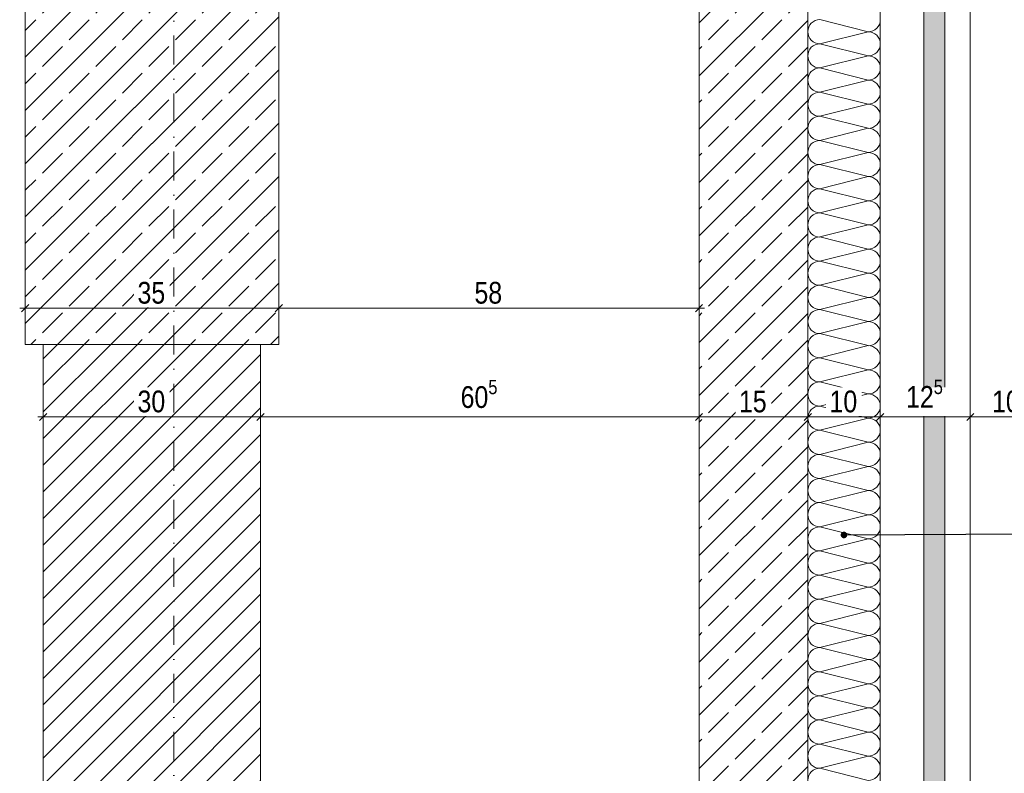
# Model space of a CAD drawing. Header units: metres. Extents: x -58265 to 854892, y -56510 to 35250.
# Tile 23 of 47: x 600886 to 602245, y -29037 to -27996. Entities that reach past the tile are written whole.
import ezdxf

# ---------------------------------------------------------------- set-up
doc = ezdxf.new("R2010")
doc.units = ezdxf.units.M
doc.header["$LTSCALE"] = 0.05
doc.linetypes.add('Achse 24', pattern=[1600, 800, -400, 0, -400])
doc.linetypes.add('Wipeout_Contour', pattern=[20000, 0, -20000])
for name, color, linetype in [('A_1_Schraffuren', 7, 'Continuous'), ('A_4_Detail_Achsen', 7, 'Continuous'), ('A_4_Detail_Bemaßung', 7, 'Continuous'), ('A_4_Details_Linien', 7, 'Continuous'), ('A_4_N_Detail_Inhalt', 7, 'Continuous')]:
    doc.layers.add(name, color=color, linetype=linetype)
doc.styles.add('ERSTELLTER_STIL_2', font='txt')
doc.dimstyles.new('ERSTELLTER_STIL__1', dxfattribs={"dimtxt": 30, "dimasz": 9.5, "dimexe": 0.18, "dimexo": 50, "dimgap": 0, "dimtad": 1, "dimtih": 1, "dimtoh": 1, "dimlfac": 0.001, "dimzin": 0, "dimdsep": 46, "dimtxsty": 'ERSTELLTER_STIL_2', "dimblk": 'ARROWHEAD_6', "dimblk1": 'ARROWHEAD_6', "dimblk2": 'ARROWHEAD_6', "dimcen": 0.09, "dimclrd": 7, "dimclre": 7, "dimclrt": 7, "dimazin": 0, "dimtfac": 1, "dimtdec": 4, "dimtmove": 0, "dimatfit": 3, "dimfxl": 1, "dimtolj": 1, "dimtzin": 0, "dimarcsym": 0})
doc.dimstyles.new('ERSTELLTER_STIL__2', dxfattribs={"dimtxt": 0.18, "dimasz": 18.24, "dimexe": 0.18, "dimexo": 0.0625, "dimgap": 0, "dimtad": 0, "dimtih": 1, "dimtoh": 1, "dimdec": 4, "dimzin": 0, "dimdsep": 46, "dimcen": 0.09, "dimadec": 0, "dimazin": 0, "dimtfac": 1, "dimtdec": 4, "dimtmove": 0, "dimatfit": 3, "dimldrblk": 'ARROWHEAD_11', "dimfxl": 1, "dimtolj": 1, "dimtzin": 0, "dimarcsym": 0})
pattern_1 = [(45, (565636.85, -30579.794), (-36.76955, 36.76955), []), (45, (565618.465, -30561.41), (-36.76955, 36.76955), [39, -13])]

# ---------------------------------------------------------------- blocks, each defined once
blk = doc.blocks.new('*X10', base_point=(565636.8, -30579.8))
at = {"layer": 'A_1_Schraffuren', "color": 251, "linetype": 'Continuous', "lineweight": 13}
for p, q in [((602056.8, -28013.1), (601990.1, -27996.4)), ((602056.8, -28013.1), (601990.1, -28029.8)), ((602056.8, -28046.4), (601990.1, -28029.8)), ((602056.8, -28046.4), (601990.1, -28063.1)), ((602056.8, -28079.8), (601990.1, -28063.1)), ((602056.8, -28079.8), (601990.1, -28096.4)), ((602056.8, -28113.1), (601990.1, -28096.4)), ((602056.8, -28113.1), (601990.1, -28129.8)), ((602056.8, -28146.4), (601990.1, -28129.8)), ((602056.8, -28146.4), (601990.1, -28163.1)), ((602056.8, -28179.8), (601990.1, -28163.1)), ((602056.8, -28179.8), (601990.1, -28196.4)), ((602056.8, -28213.1), (601990.1, -28196.4)), ((602056.8, -28213.1), (601990.1, -28229.8)), ((602056.8, -28246.4), (601990.1, -28229.8)), ((602056.8, -28246.4), (601990.1, -28263.1)), ((602056.8, -28279.8), (601990.1, -28263.1)), ((602056.8, -28279.8), (601990.1, -28296.4)), ((602056.8, -28313.1), (601990.1, -28296.4)), ((602056.8, -28313.1), (601990.1, -28329.8)), ((602056.8, -28346.4), (601990.1, -28329.8)), ((602056.8, -28346.4), (601990.1, -28363.1)), ((602056.8, -28379.8), (601990.1, -28363.1)), ((602056.8, -28379.8), (601990.1, -28396.4)), ((602056.8, -28413.1), (601990.1, -28396.4)), ((602056.8, -28413.1), (601990.1, -28429.8)), ((602056.8, -28446.4), (601990.1, -28429.8)), ((602056.8, -28446.4), (601990.1, -28463.1)), ((602056.8, -28479.8), (601990.1, -28463.1)), ((602056.8, -28479.8), (601990.1, -28496.4)), ((602056.8, -28513.1), (601990.1, -28496.4)), ((602056.8, -28513.1), (601990.1, -28529.8)), ((602056.8, -28546.4), (601990.1, -28529.8)), ((602056.8, -28546.4), (601990.1, -28563.1)), ((602056.8, -28579.8), (601990.1, -28563.1)), ((602056.8, -28579.8), (601990.1, -28596.4)), ((602056.8, -28613.1), (601990.1, -28596.4)), ((602056.8, -28613.1), (601990.1, -28629.8)), ((602056.8, -28646.4), (601990.1, -28629.8)), ((602056.8, -28646.4), (601990.1, -28663.1)), ((602056.8, -28679.8), (601990.1, -28663.1)), ((602056.8, -28679.8), (601990.1, -28696.4)), ((602056.8, -28713.1), (601990.1, -28696.4)), ((602056.8, -28713.1), (601990.1, -28729.8)), ((602056.8, -28746.4), (601990.1, -28729.8)), ((602056.8, -28746.4), (601990.1, -28763.1)), ((602056.8, -28779.8), (601990.1, -28763.1)), ((602056.8, -28779.8), (601990.1, -28796.4)), ((602056.8, -28813.1), (601990.1, -28796.4)), ((602056.8, -28813.1), (601990.1, -28829.8)), ((602056.8, -28846.4), (601990.1, -28829.8)), ((602056.8, -28846.4), (601990.1, -28863.1)), ((602056.8, -28879.8), (601990.1, -28863.1)), ((602056.8, -28879.8), (601990.1, -28896.4)), ((602056.8, -28913.1), (601990.1, -28896.4)), ((602056.8, -28913.1), (601990.1, -28929.8)), ((602056.8, -28946.4), (601990.1, -28929.8)), ((602056.8, -28946.4), (601990.1, -28963.1)), ((602056.8, -28979.8), (601990.1, -28963.1)), ((602056.8, -28979.8), (601990.1, -28996.4)), ((602056.8, -29013.1), (601990.1, -28996.4)), ((602056.8, -29013.1), (601990.1, -29029.8)), ((602056.8, -29046.4), (601990.1, -29029.8))]:
    blk.add_line(p, q, dxfattribs=at)
for centre, start, end in [((601990.1, -28013.1), 90, 180), ((602056.8, -27996.4), 270, 0), ((601990.1, -28013.1), 180, 270), ((602056.8, -28029.8), 0, 90), ((601990.1, -28046.4), 90, 180), ((602056.8, -28029.8), 270, 0), ((601990.1, -28046.4), 180, 270), ((602056.8, -28063.1), 0, 90), ((601990.1, -28079.8), 90, 180), ((602056.8, -28063.1), 270, 0), ((601990.1, -28079.8), 180, 270), ((602056.8, -28096.4), 0, 90), ((601990.1, -28113.1), 90, 180), ((602056.8, -28096.4), 270, 0), ((601990.1, -28113.1), 180, 270), ((602056.8, -28129.8), 0, 90), ((601990.1, -28146.4), 90, 180), ((602056.8, -28129.8), 270, 0), ((601990.1, -28146.4), 180, 270), ((602056.8, -28163.1), 0, 90), ((601990.1, -28179.8), 90, 180), ((602056.8, -28163.1), 270, 0), ((601990.1, -28179.8), 180, 270), ((602056.8, -28196.4), 0, 90), ((601990.1, -28213.1), 90, 180), ((602056.8, -28196.4), 270, 0), ((601990.1, -28213.1), 180, 270), ((602056.8, -28229.8), 0, 90), ((601990.1, -28246.4), 90, 180), ((602056.8, -28229.8), 270, 0), ((601990.1, -28246.4), 180, 270), ((602056.8, -28263.1), 0, 90), ((601990.1, -28279.8), 90, 180), ((602056.8, -28263.1), 270, 0), ((601990.1, -28279.8), 180, 270), ((602056.8, -28296.4), 0, 90), ((601990.1, -28313.1), 90, 180), ((602056.8, -28296.4), 270, 0), ((601990.1, -28313.1), 180, 270), ((602056.8, -28329.8), 0, 90), ((601990.1, -28346.4), 90, 180), ((602056.8, -28329.8), 270, 0), ((601990.1, -28346.4), 180, 270), ((602056.8, -28363.1), 0, 90), ((601990.1, -28379.8), 90, 180), ((602056.8, -28363.1), 270, 0), ((601990.1, -28379.8), 180, 270), ((602056.8, -28396.4), 0, 90), ((601990.1, -28413.1), 90, 180), ((602056.8, -28396.4), 270, 0), ((601990.1, -28413.1), 180, 270), ((602056.8, -28429.8), 0, 90), ((601990.1, -28446.4), 90, 180), ((602056.8, -28429.8), 270, 0), ((601990.1, -28446.4), 180, 270), ((602056.8, -28463.1), 0, 90), ((601990.1, -28479.8), 90, 180), ((602056.8, -28463.1), 270, 0), ((601990.1, -28479.8), 180, 270), ((602056.8, -28496.4), 0, 90), ((601990.1, -28513.1), 90, 180), ((602056.8, -28496.4), 270, 0), ((601990.1, -28513.1), 180, 270), ((602056.8, -28529.8), 0, 90), ((601990.1, -28546.4), 90, 180), ((602056.8, -28529.8), 270, 0), ((601990.1, -28546.4), 180, 270), ((602056.8, -28563.1), 0, 90), ((601990.1, -28579.8), 90, 180), ((602056.8, -28563.1), 270, 0), ((601990.1, -28579.8), 180, 270), ((602056.8, -28596.4), 0, 90), ((601990.1, -28613.1), 90, 180), ((602056.8, -28596.4), 270, 0), ((601990.1, -28613.1), 180, 270), ((602056.8, -28629.8), 0, 90), ((601990.1, -28646.4), 90, 180), ((602056.8, -28629.8), 270, 0), ((601990.1, -28646.4), 180, 270), ((602056.8, -28663.1), 0, 90), ((601990.1, -28679.8), 90, 180), ((602056.8, -28663.1), 270, 0), ((601990.1, -28679.8), 180, 270), ((602056.8, -28696.4), 0, 90), ((601990.1, -28713.1), 90, 180), ((602056.8, -28696.4), 270, 0), ((601990.1, -28713.1), 180, 270), ((602056.8, -28729.8), 0, 90), ((601990.1, -28746.4), 90, 180), ((602056.8, -28729.8), 270, 0), ((601990.1, -28746.4), 180, 270), ((602056.8, -28763.1), 0, 90), ((601990.1, -28779.8), 90, 180), ((602056.8, -28763.1), 270, 0), ((601990.1, -28779.8), 180, 270), ((602056.8, -28796.4), 0, 90), ((601990.1, -28813.1), 90, 180), ((602056.8, -28796.4), 270, 0), ((601990.1, -28813.1), 180, 270), ((602056.8, -28829.8), 0, 90), ((601990.1, -28846.4), 90, 180), ((602056.8, -28829.8), 270, 0), ((601990.1, -28846.4), 180, 270), ((602056.8, -28863.1), 0, 90), ((601990.1, -28879.8), 90, 180), ((602056.8, -28863.1), 270, 0), ((601990.1, -28879.8), 180, 270), ((602056.8, -28896.4), 0, 90), ((601990.1, -28913.1), 90, 180), ((602056.8, -28896.4), 270, 0), ((601990.1, -28913.1), 180, 270), ((602056.8, -28929.8), 0, 90), ((601990.1, -28946.4), 90, 180), ((602056.8, -28929.8), 270, 0), ((601990.1, -28946.4), 180, 270), ((602056.8, -28963.1), 0, 90), ((601990.1, -28979.8), 90, 180), ((602056.8, -28963.1), 270, 0), ((601990.1, -28979.8), 180, 270), ((602056.8, -28996.4), 0, 90), ((601990.1, -29013.1), 90, 180), ((602056.8, -28996.4), 270, 0), ((601990.1, -29013.1), 180, 270), ((602056.8, -29029.8), 0, 90), ((601990.1, -29046.4), 90, 180), ((602056.8, -29029.8), 270, 0)]:
    blk.add_arc(centre, 16.7, start, end, dxfattribs=at)
blk = doc.blocks.new('*D57', base_point=(565636.8, -30579.8))
at = {"layer": 'A_4_Detail_Bemaßung', "color": 7, "linetype": 'Continuous', "lineweight": 13}
for p, q in [((600910.9, -28544.8), (600918.4, -28544.8)), ((600923.4, -28539.8), (600913.4, -28549.8)), ((600918.4, -28594.8), (600918.4, -28535.4)), ((600918.4, -28544.8), (601218.4, -28544.8)), ((601223.4, -28539.8), (601213.4, -28549.8)), ((601218.4, -28594.8), (601218.4, -28535.4))]:
    blk.add_line(p, q, dxfattribs=at)
at = {"color": 254, "linetype": 'Wipeout_Contour', "lineweight": 0, "ltscale": 2406979.375365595}
blk.add_wipeout([(601043.8, -28543.5), (601093, -28543.5), (601093, -28504.1), (601043.8, -28504.1)], dxfattribs=at).dxf.layer = 'A_1_Schraffuren'
at = {"layer": 'A_4_Detail_Bemaßung', "color": 7, "lineweight": 13, "insert": (601048.5, -28538.8), "char_height": 30, "attachment_point": 7, "style": 'ERSTELLTER_STIL_2'}
blk.add_mtext('\\A1;{\\pql;\\fSwis721 Cn BT|b0|i0|c0|p0;\\W1.000000;30}', dxfattribs=at)
blk = doc.blocks.new('ARROWHEAD_6')
at = {"color": 0, "linetype": 'Continuous', "lineweight": 0}
for p, q in [((0, 0), (-1, 0)), ((-0.5, -0.5), (0.5, 0.5))]:
    blk.add_line(p, q, dxfattribs=at)
blk = doc.blocks.new('*D58', base_point=(565636.8, -30579.8))
at = {"layer": 'A_4_Detail_Bemaßung', "color": 7, "linetype": 'Continuous', "lineweight": 13}
for p, q in [((601223.4, -28539.8), (601213.4, -28549.8)), ((601218.4, -28594.8), (601218.4, -28535.4)), ((601218.4, -28544.8), (601823.4, -28544.8)), ((601828.4, -28539.8), (601818.4, -28549.8)), ((601823.4, -28594.8), (601823.4, -28535.4))]:
    blk.add_line(p, q, dxfattribs=at)
at = {"color": 254, "linetype": 'Wipeout_Contour', "lineweight": 0, "ltscale": 2408787.342283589}
blk.add_wipeout([(601489.7, -28543.5), (601552.1, -28543.5), (601552.1, -28504.1), (601489.7, -28504.1)], dxfattribs=at).dxf.layer = 'A_1_Schraffuren'
at = {"layer": 'A_4_Detail_Bemaßung', "color": 7, "lineweight": 13, "insert": (601494.4, -28541.1), "char_height": 30, "attachment_point": 7, "style": 'ERSTELLTER_STIL_2'}
blk.add_mtext('\\A1;{\\pql;\\fSwis721 Cn BT|b0|i0|c0|p0;\\W1.000000;60\\fSwis721 Cn BT|b0|i0|c0|p0;\\W1.000000;\\A1{\\H.66x;\\S5^  ;}}', dxfattribs=at)
blk = doc.blocks.new('*D59', base_point=(565636.8, -30579.8))
at = {"layer": 'A_4_Detail_Bemaßung', "color": 7, "linetype": 'Continuous', "lineweight": 13}
for p, q in [((601828.4, -28539.8), (601818.4, -28549.8)), ((601823.4, -28594.8), (601823.4, -28535.4)), ((601823.4, -28544.8), (601973.4, -28544.8)), ((601978.4, -28539.8), (601968.4, -28549.8)), ((601973.4, -28594.8), (601973.4, -28535.4))]:
    blk.add_line(p, q, dxfattribs=at)
at = {"color": 254, "linetype": 'Wipeout_Contour', "lineweight": 0, "ltscale": 2410295.648537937}
blk.add_wipeout([(601873.8, -28543.5), (601923, -28543.5), (601923, -28504.1), (601873.8, -28504.1)], dxfattribs=at).dxf.layer = 'A_1_Schraffuren'
at = {"layer": 'A_4_Detail_Bemaßung', "color": 7, "lineweight": 13, "insert": (601878.5, -28538.8), "char_height": 30, "attachment_point": 7, "style": 'ERSTELLTER_STIL_2'}
blk.add_mtext('\\A1;{\\pql;\\fSwis721 Cn BT|b0|i0|c0|p0;\\W1.000000;15}', dxfattribs=at)
blk = doc.blocks.new('*D60', base_point=(565636.8, -30579.8))
at = {"layer": 'A_4_Detail_Bemaßung', "color": 7, "linetype": 'Continuous', "lineweight": 13}
for p, q in [((601978.4, -28539.8), (601968.4, -28549.8)), ((601973.4, -28594.8), (601973.4, -28535.4)), ((601973.4, -28544.8), (602073.4, -28544.8)), ((602078.4, -28539.8), (602068.4, -28549.8)), ((602073.4, -28594.8), (602073.4, -28535.4))]:
    blk.add_line(p, q, dxfattribs=at)
at = {"color": 254, "linetype": 'Wipeout_Contour', "lineweight": 0, "ltscale": 2410795.088064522}
blk.add_wipeout([(601998.8, -28543.5), (602048, -28543.5), (602048, -28504.1), (601998.8, -28504.1)], dxfattribs=at).dxf.layer = 'A_1_Schraffuren'
at = {"layer": 'A_4_Detail_Bemaßung', "color": 7, "lineweight": 13, "insert": (602003.5, -28538.8), "char_height": 30, "attachment_point": 7, "style": 'ERSTELLTER_STIL_2'}
blk.add_mtext('\\A1;{\\pql;\\fSwis721 Cn BT|b0|i0|c0|p0;\\W1.000000;10}', dxfattribs=at)
blk = doc.blocks.new('*D61', base_point=(565636.8, -30579.8))
at = {"layer": 'A_4_Detail_Bemaßung', "color": 7, "linetype": 'Continuous', "lineweight": 13}
for p, q in [((602078.4, -28539.8), (602068.4, -28549.8)), ((602073.4, -28594.8), (602073.4, -28535.4)), ((602073.4, -28544.8), (602197.8, -28544.8)), ((602202.8, -28539.8), (602192.8, -28549.8)), ((602197.8, -28594.8), (602197.8, -28535.4))]:
    blk.add_line(p, q, dxfattribs=at)
at = {"color": 254, "linetype": 'Wipeout_Contour', "lineweight": 0, "ltscale": 2411243.27594607}
blk.add_wipeout([(602104.4, -28543.5), (602166.8, -28543.5), (602166.8, -28504.1), (602104.4, -28504.1)], dxfattribs=at).dxf.layer = 'A_1_Schraffuren'
at = {"layer": 'A_4_Detail_Bemaßung', "color": 7, "lineweight": 13, "insert": (602109.1, -28540.9), "char_height": 30, "attachment_point": 7, "style": 'ERSTELLTER_STIL_2'}
blk.add_mtext('\\A1;{\\pql;\\fSwis721 Cn BT|b0|i0|c0|p0;\\W1.000000;12\\fSwis721 Cn BT|b0|i0|c0|p0;\\W1.000000;\\A1{\\H.66x;\\S5^  ;}}', dxfattribs=at)
blk = doc.blocks.new('*D62', base_point=(565636.8, -30579.8))
at = {"layer": 'A_4_Detail_Bemaßung', "color": 7, "linetype": 'Continuous', "lineweight": 13}
for p, q in [((602202.8, -28539.8), (602192.8, -28549.8)), ((602197.8, -28594.8), (602197.8, -28535.4)), ((602197.8, -28544.8), (602297.8, -28544.8)), ((602302.8, -28539.8), (602292.8, -28549.8)), ((602297.8, -28594.8), (602297.8, -28535.4))]:
    blk.add_line(p, q, dxfattribs=at)
at = {"color": 254, "linetype": 'Wipeout_Contour', "lineweight": 0, "ltscale": 2411691.464128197}
blk.add_wipeout([(602223.1, -28543.5), (602272.4, -28543.5), (602272.4, -28504.1), (602223.1, -28504.1)], dxfattribs=at).dxf.layer = 'A_1_Schraffuren'
at = {"layer": 'A_4_Detail_Bemaßung', "color": 7, "lineweight": 13, "insert": (602227.8, -28538.8), "char_height": 30, "attachment_point": 7, "style": 'ERSTELLTER_STIL_2'}
blk.add_mtext('\\A1;{\\pql;\\fSwis721 Cn BT|b0|i0|c0|p0;\\W1.000000;10}', dxfattribs=at)
blk = doc.blocks.new('*D70', base_point=(565636.8, -30579.8))
at = {"layer": 'A_4_Detail_Bemaßung', "color": 7, "linetype": 'Continuous', "lineweight": 13}
for p, q in [((600885.9, -28394.8), (600893.4, -28394.8)), ((600898.4, -28389.8), (600888.4, -28399.8)), ((600893.4, -28444.8), (600893.4, -28385.4)), ((600893.4, -28394.8), (601243.4, -28394.8)), ((601248.4, -28389.8), (601238.4, -28399.8)), ((601243.4, -28444.8), (601243.4, -28385.4))]:
    blk.add_line(p, q, dxfattribs=at)
at = {"color": 254, "linetype": 'Wipeout_Contour', "lineweight": 0, "ltscale": 2406951.008917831}
blk.add_wipeout([(601043.8, -28393.5), (601093, -28393.5), (601093, -28354.1), (601043.8, -28354.1)], dxfattribs=at).dxf.layer = 'A_1_Schraffuren'
at = {"layer": 'A_4_Detail_Bemaßung', "color": 7, "lineweight": 13, "insert": (601048.5, -28388.8), "char_height": 30, "attachment_point": 7, "style": 'ERSTELLTER_STIL_2'}
blk.add_mtext('\\A1;{\\pql;\\fSwis721 Cn BT|b0|i0|c0|p0;\\W1.000000;35}', dxfattribs=at)
blk = doc.blocks.new('*D71', base_point=(565636.8, -30579.8))
at = {"layer": 'A_4_Detail_Bemaßung', "color": 7, "linetype": 'Continuous', "lineweight": 13}
for p, q in [((601823.4, -28404.1), (601823.4, -28344.8)), ((601248.4, -28389.8), (601238.4, -28399.8)), ((601243.4, -28444.8), (601243.4, -28385.4)), ((601243.4, -28394.8), (601823.4, -28394.8)), ((601818.4, -28399.8), (601828.4, -28389.8)), ((601823.4, -28394.8), (601830.9, -28394.8))]:
    blk.add_line(p, q, dxfattribs=at)
at = {"color": 254, "linetype": 'Wipeout_Contour', "lineweight": 0, "ltscale": 2408808.941591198}
blk.add_wipeout([(601508.8, -28393.5), (601558, -28393.5), (601558, -28354.1), (601508.8, -28354.1)], dxfattribs=at).dxf.layer = 'A_1_Schraffuren'
at = {"layer": 'A_4_Detail_Bemaßung', "color": 7, "lineweight": 13, "insert": (601513.5, -28388.8), "char_height": 30, "attachment_point": 7, "style": 'ERSTELLTER_STIL_2'}
blk.add_mtext('\\A1;{\\pql;\\fSwis721 Cn BT|b0|i0|c0|p0;\\W1.000000;58}', dxfattribs=at)
blk = doc.blocks.new('ARROWHEAD_11')
at = {"color": 0, "linetype": 'Continuous', "lineweight": 0}
blk.add_line((0, 0), (-1, 0), dxfattribs=at)
at = {"color": 0, "linetype": 'Continuous', "lineweight": 0, "const_width": 0.25, "flags": 128}
blk.add_lwpolyline([(-0.125, 0, 1), (0.125, 0, 1)], format="xyb", close=True, dxfattribs=at)

msp = doc.modelspace()

# ---------------------------------------------------------------- hatches: boundary and pattern name
at = {"layer": 'A_1_Schraffuren', "linetype": 'Continuous', "lineweight": 18}
msp.add_hatch(color=49, dxfattribs=at).paths.add_polyline_path([(602133.425, -27359.773), (602133.425, -30522.568), (602162.77, -30522.568), (602162.77, -27359.773)])
at = {"layer": 'A_1_Schraffuren', "linetype": 'Continuous', "lineweight": 13}
h = msp.add_hatch(dxfattribs=at)
h.set_pattern_fill('Beton__Stahlbeton_0002', color=251, style=0, pattern_type=2)
h.set_pattern_definition(pattern_1)
h.paths.add_polyline_path([(601973.425, -30629.772), (601973.425, -27499.772), (601823.425, -27499.772), (601823.425, -30629.772)])
h = msp.add_hatch(dxfattribs=at)
h.set_pattern_fill('Beton__Stahlbeton_0002', color=251, style=0, pattern_type=2)
h.set_pattern_definition(pattern_1)
h.paths.add_polyline_path([(600893.425, -27884.772), (601243.425, -27884.772), (601243.425, -28444.772), (600893.425, -28444.772)])
h = msp.add_hatch(dxfattribs=at)
h.set_pattern_fill('MW_Kalksandstein_0002', color=251, style=0, pattern_type=2)
h.set_pattern_definition([(45, (565636.85, -30579.794), (-18.384776, 18.384776), [])])
h.paths.add_polyline_path([(601218.425, -30629.772), (601218.425, -28444.772), (600918.425, -28444.772), (600918.425, -30629.772)])

# ---------------------------------------------------------------- linework, layer by layer
at = {"layer": 'A_1_Schraffuren', "color": 7, "linetype": 'Continuous', "lineweight": 15, "flags": 128}
msp.add_lwpolyline([(602003.425, -27334.772), (601973.425, -27334.772), (601973.425, -30229.772), (602073.425, -30279.772), (602073.425, -27359.773), (602003.425, -27359.773)], close=True, dxfattribs=at)
at = {"layer": 'A_4_Detail_Achsen', "color": 7, "linetype": 'Achse 24', "lineweight": 15, "flags": 128}
msp.add_lwpolyline([(601098.425, -32303.572), (601098.425, -22585.469)], dxfattribs=at)
at = {"layer": 'A_4_Details_Linien', "color": 7, "linetype": 'Continuous', "lineweight": 15}
for points in [[(602073.425, -30279.772), (602073.425, -27359.773), (602003.425, -27359.773), (602003.425, -27334.772), (601973.425, -27334.772), (601973.425, -30229.772)], [(601823.425, -30629.772), (601823.425, -27499.772), (601973.425, -27499.772), (601973.425, -30629.772)], [(600893.425, -27884.772), (601243.425, -27884.772), (601243.425, -28444.772), (600893.425, -28444.772)], [(600918.425, -30629.772), (601218.425, -30629.772), (601218.425, -28444.772), (600918.425, -28444.772)]]:
    msp.add_lwpolyline(points, close=True, dxfattribs=at)
for points in [[(602133.425, -27359.773), (602133.425, -30522.568), (602162.77, -30522.568)], [(602162.77, -30522.568), (602197.77, -30522.568), (602197.77, -27359.773)], [(602162.77, -30522.568), (602162.77, -27359.773)]]:
    msp.add_lwpolyline(points, dxfattribs=at)

# ---------------------------------------------------------------- block references
at = {"layer": 'A_1_Schraffuren', "color": 251, "linetype": 'Continuous', "lineweight": 13}
msp.add_blockref('*X10', (565636.85, -30579.794), dxfattribs=at)

# ---------------------------------------------------------------- next in the draw order: dimensions: what is measured, and where the dimension line sits
at = {"layer": 'A_4_Detail_Bemaßung', "color": 7, "linetype": 'Continuous', "lineweight": 13}
dim = msp.add_linear_dim(base=(601218.425, -28544.772), p1=(600918.425, -28946.217), p2=(601218.425, -28972.092), dimstyle='ERSTELLTER_STIL__1', dxfattribs=at)
dim.commit()
dim.dimension.update_dxf_attribs({"geometry": '*D57', "text_midpoint": (601071.334, -28523.772), "dimtype": 160})

# ---------------------------------------------------------------- next in the draw order: dimensions: what is measured, and where the dimension line sits
dim = msp.add_linear_dim(base=(601823.424674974, -28544.771776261), p1=(601218.424674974, -28972.092084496), p2=(601823.424674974, -28975.3264878), dimstyle='ERSTELLTER_STIL__1', dxfattribs=at)
dim.commit()
dim.dimension.update_dxf_attribs({"geometry": '*D58', "text_midpoint": (601557.647875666, -28523.771776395), "dimtype": 160})

# ---------------------------------------------------------------- next in the draw order: dimensions: what is measured, and where the dimension line sits
for base, p1, p2, picture, middle in [((601243.425, -28394.772), (600893.425, -28444.772), (601243.425, -28444.772), '*D70', (601071.334, -28373.772)), ((601973.425, -28544.772), (601823.425, -28975.326), (601973.425, -29000.589), '*D59', (601901.334, -28523.772))]:
    dim = msp.add_linear_dim(base=base, p1=p1, p2=p2, dimstyle='ERSTELLTER_STIL__1', dxfattribs=at)
    dim.commit()
    dim.dimension.update_dxf_attribs({"geometry": picture, "text_midpoint": middle, "dimtype": 160})

# ---------------------------------------------------------------- next in the draw order: dimensions: what is measured, and where the dimension line sits
for base, p1, p2, picture, middle in [((601823.425, -28394.772), (601243.425, -28444.772), (601823.425, -28343.146), '*D71', (601536.334, -28373.772)), ((602073.425, -28544.772), (601973.425, -29000.589), (602073.425, -28975.882), '*D60', (602026.334, -28523.772))]:
    dim = msp.add_linear_dim(base=base, p1=p1, p2=p2, dimstyle='ERSTELLTER_STIL__1', dxfattribs=at)
    dim.commit()
    dim.dimension.update_dxf_attribs({"geometry": picture, "text_midpoint": middle, "dimtype": 160})

# ---------------------------------------------------------------- next in the draw order: dimensions: what is measured, and where the dimension line sits
dim = msp.add_linear_dim(base=(602197.77, -28544.772), p1=(602073.425, -28975.882), p2=(602197.77, -28966.897), dimstyle='ERSTELLTER_STIL__1', dxfattribs=at)
dim.commit()
dim.dimension.update_dxf_attribs({"geometry": '*D61', "text_midpoint": (602172.321, -28523.772), "dimtype": 160})

# ---------------------------------------------------------------- next in the draw order: dimensions: what is measured, and where the dimension line sits
dim = msp.add_linear_dim(base=(602297.77, -28544.772), p1=(602197.77, -28966.897), p2=(602297.77, -28624.932), dimstyle='ERSTELLTER_STIL__1', dxfattribs=at)
dim.commit()
dim.dimension.update_dxf_attribs({"geometry": '*D62', "text_midpoint": (602250.679, -28523.772), "dimtype": 160})

# ---------------------------------------------------------------- next in the draw order: leaders
at = {"layer": 'A_4_N_Detail_Inhalt', "color": 251, "linetype": 'Continuous', "lineweight": 13, "annotation_type": 0, "has_hookline": 1, "hookline_direction": 0, "text_width": 577.08}
msp.add_leader([(602023.425, -28707.692), (604468.763, -28694.248)], dimstyle='ERSTELLTER_STIL__2', dxfattribs=at)

doc.saveas('drawing.dxf')
